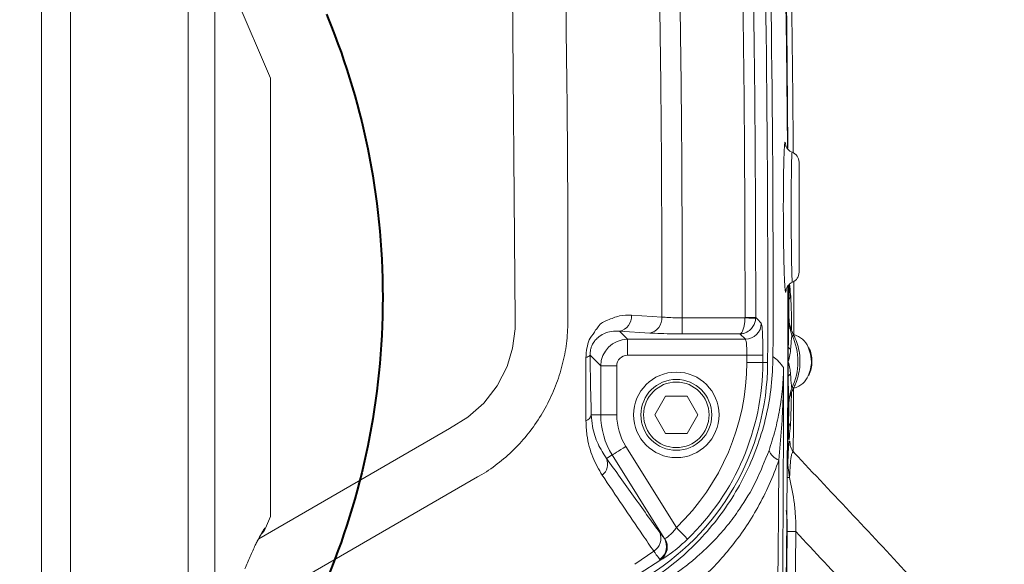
# Model space of a CAD drawing. Header units: millimetres. Extents: x 0 to 8410, y 0 to 5940.
# Tile 120 of 256: x 2407 to 2776, y 5164 to 5368. Entities that reach past the tile are written whole.
import ezdxf

# ---------------------------------------------------------------- set-up
doc = ezdxf.new("R2010")
doc.units = ezdxf.units.MM
doc.header["$LTSCALE"] = 10
doc.linetypes.add('CENTERX2', pattern=[20.32, 12.7, -2.54, 2.54, -2.54])
doc.styles.add('SLDTEXTSTYLE0', font='TXT', dxfattribs={"width": 0.605})
doc.dimstyles.new('SLDDIMSTYLE14', dxfattribs={"dimtxt": 50, "dimasz": 50, "dimexe": 0, "dimexo": 0.0625, "dimgap": 12.5, "dimtad": 0, "dimtih": 1, "dimtoh": 1, "dimdec": 1, "dimlfac": 0.5, "dimrnd": 1e-09, "dimzin": 12, "dimdsep": 46, "dimtxsty": 'SLDTEXTSTYLE0', "dimsah": 1, "dimcen": 0, "dimadec": 0, "dimazin": 0, "dimtfac": 1, "dimtofl": 0, "dimtmove": 0, "dimatfit": 3, "dimfxl": 1, "dimfrac": 2, "dimtolj": 1, "dimtzin": 12, "dimarcsym": 0})

# ---------------------------------------------------------------- blocks, each defined once
blk = doc.blocks.new('*D68')
at = {"color": 7, "linetype": 'Continuous', "lineweight": 0}
for p, q in [((2338.29, 5530.47), (2363.43, 5624.39)), ((2363.43, 5624.39), (3126.46, 5624.39)), ((2266.94, 5263.85), (2338.29, 5530.47))]:
    blk.add_line(p, q, dxfattribs=at)
blk.add_solid([(2338.29, 5530.47), (2358.47, 5576.83), (2343.98, 5580.71)], dxfattribs=at)
at = {"color": 7, "linetype": 'Continuous', "lineweight": 0, "char_height": 50, "attachment_point": 1, "style": 'SLDTEXTSTYLE0'}
for s, insert in [('Smallest circumscribed', (2404.31, 5765.55)), ('radius axis 4, R', (2404.31, 5688.84)), ('138', (2877.75, 5688.84))]:
    blk.add_mtext(s, dxfattribs=dict(at, insert=insert))

msp = doc.modelspace()

# ---------------------------------------------------------------- linework, layer by layer
at = {"color": 8, "linetype": 'Continuous', "lineweight": 0}
for p, q in [((2415.126225, 5092.86036), (2415.126225, 5434.839625)), ((2425.968131, 5431.60047), (2425.968131, 5096.099753)), ((2470.098889, 5121.857066), (2470.098889, 5405.842919)), ((2480.06039, 5394.569296), (2480.06039, 5133.130688)), ((2695.346436, 5268.808264), (2695.324084, 5268.521685)), ((2612.358233, 5263.849873), (2612.353376, 5255.245823)), ((2655.144235, 5256.164212), (2655.144235, 5250.172515)), ((2655.144235, 5256.164212), (2678.673705, 5256.164212)), ((2678.673705, 5256.164212), (2678.676149, 5256.261725)), ((2682.670674, 5256.25791), (2682.662776, 5255.966086)), ((2634.628376, 5248.148102), (2631.609967, 5251.166482)), ((2642.960063, 5250.467438), (2631.609967, 5251.166482)), ((2676.778129, 5250.172515), (2655.144235, 5250.172515)), ((2678.800336, 5248.148102), (2676.778129, 5250.172515)), ((2634.628376, 5248.148102), (2678.800336, 5248.148102)), ((2634.628376, 5242.156167), (2634.628376, 5248.148102)), ((2624.642095, 5238.161702), (2620.630732, 5242.173094)), ((2679.372749, 5242.156167), (2634.628376, 5242.156167)), ((2624.642095, 5219.849963), (2624.642095, 5238.161702)), ((2630.633852, 5238.161702), (2624.642095, 5238.161702)), ((2630.633852, 5238.161702), (2630.633852, 5219.849963)), ((2685.356727, 5239.443917), (2687.155029, 5239.438433)), ((2621.096751, 5219.849963), (2624.642095, 5219.849963)), ((2630.633852, 5219.849963), (2624.642095, 5219.849963)), ((2695.158055, 5211.205144), (2695.177993, 5210.801978)), ((2634.02333, 5208.029408), (2652.995905, 5177.66704)), ((2626.806727, 5203.519959), (2628.942034, 5204.854388)), ((2648.410252, 5173.698563), (2628.942034, 5204.854388)), ((2694.510958, 5201.020379), (2694.682232, 5201.020379)), ((2694.473973, 5196.397442), (2695.356241, 5196.412224)), ((2498.881152, 5177.498717), (2499.002865, 5177.490849)), ((2694.488755, 5176.136155), (2697.727075, 5176.133532)), ((2648.410252, 5173.698563), (2648.639193, 5173.581023)), ((2637.372932, 5163.92054), (2644.494644, 5168.841738)), ((2647.200695, 5165.63477), (2639.00288, 5160.315651)), ((2647.200695, 5165.63477), (2646.803012, 5165.767808))]:
    msp.add_line(p, q, dxfattribs=at)
at = {"color": 7, "linetype": 'Continuous', "lineweight": 0}
for p, q in [((2500.940076, 5345.84989), (2480.06039, 5394.569296)), ((2500.940076, 5345.84989), (2500.940076, 5181.850094)), ((2694.903901, 5245.425839), (2694.923601, 5268.208642)), ((2644.857189, 5219.849963), (2648.898622, 5226.849932)), ((2648.898622, 5226.849932), (2656.981519, 5226.849932)), ((2656.981519, 5226.849932), (2661.022982, 5219.849963)), ((2695.020071, 5217.191596), (2695.055476, 5223.829646)), ((2695.055476, 5223.829646), (2695.054582, 5223.829407)), ((2648.898622, 5212.849993), (2644.857189, 5219.849963)), ((2661.022982, 5219.849963), (2656.981519, 5212.849993)), ((2695.020071, 5217.191596), (2695.019177, 5217.191119)), ((2656.981519, 5212.849993), (2648.898622, 5212.849993)), ((2697.019777, 5205.678839), (2696.998557, 5205.718894)), ((2695.356241, 5196.412224), (2694.682232, 5201.020379)), ((2499.061173, 5177.465815), (2500.940076, 5181.850094)), ((2495.944148, 5172.526259), (2495.778954, 5172.114272))]:
    msp.add_line(p, q, dxfattribs=at)
at = {"color": 8, "linetype": 'Continuous', "lineweight": 0, "flags": 128}
for points in [[(2496.473736, 5173.453469), (2567.993602, 5214.745421), (2574.786267, 5219.034333), (2580.855122, 5224.237103), (2585.825434, 5230.660576), (2589.51377, 5237.897772), (2591.604909, 5244.843859), (2592.514387, 5252.040047), (2592.552355, 5255.26895), (2591.469786, 5393.63851), (2591.145596, 5402.188916), (2589.643291, 5410.552401), (2586.972168, 5417.141814), (2583.234927, 5423.193354), (2578.551075, 5428.534169), (2573.055616, 5433.035035), (2566.757432, 5436.607976), (2559.934667, 5439.02244), (2550.48292, 5440.601964), (2500.260299, 5447.108407), (2449.865794, 5452.094693), (2393.75492, 5455.812592), (2393.75492, 5455.812592)], [(2636.1792, 5257.153649), (2643.950185, 5256.674666), (2647.529235, 5256.454367)], [(2612.353376, 5255.245823), (2612.352511, 5254.481453), (2612.351558, 5253.716845)], [(2678.673705, 5256.164212), (2679.426214, 5256.12678), (2680.151811, 5256.090779), (2680.824479, 5256.0574), (2681.420138, 5256.027836), (2681.91748, 5256.003041), (2682.298681, 5255.984206), (2682.550123, 5255.97157), (2682.662776, 5255.966086)], [(2678.676149, 5256.261725), (2679.430833, 5256.26101), (2680.158398, 5256.260295), (2680.832705, 5256.259579), (2681.429586, 5256.259102), (2681.927553, 5256.258626), (2682.308725, 5256.258149), (2682.559451, 5256.25791), (2682.670674, 5256.25791)], [(2682.670674, 5256.25791), (2683.297238, 5255.630154), (2684.792122, 5254.132409)], [(2679.36497, 5239.462275), (2679.365984, 5239.798922), (2679.366997, 5240.135808), (2679.36801, 5240.472455), (2679.368964, 5240.80934), (2679.369947, 5241.145987), (2679.370901, 5241.482634), (2679.371825, 5241.81952), (2679.372749, 5242.156167)], [(2679.372749, 5242.156167), (2680.50476, 5242.153067), (2681.596091, 5242.150206), (2682.607582, 5242.147345), (2683.502874, 5242.144961), (2684.249809, 5242.143054), (2684.821597, 5242.141385), (2685.197642, 5242.140431), (2685.364506, 5242.139954)], [(2685.364506, 5242.139954), (2685.363582, 5241.80283), (2685.362658, 5241.465945), (2685.361704, 5241.129059), (2685.360721, 5240.791936), (2685.359737, 5240.45505), (2685.358754, 5240.117926), (2685.357741, 5239.781041), (2685.356727, 5239.443917)], [(2703.552386, 5239.849944), (2703.253767, 5242.607255), (2702.38038, 5245.159287)], [(2679.36497, 5239.462275), (2680.496982, 5239.458699), (2681.588313, 5239.455361), (2682.599774, 5239.4525), (2683.495095, 5239.449639), (2684.242031, 5239.447255), (2684.813818, 5239.445586), (2685.189864, 5239.444394), (2685.356727, 5239.443917)], [(2695.019177, 5217.191119), (2695.023915, 5218.021054), (2695.028535, 5218.850751), (2695.033094, 5219.680447), (2695.037565, 5220.510144), (2695.041946, 5221.340079), (2695.046237, 5222.169776), (2695.050439, 5222.999472), (2695.054582, 5223.829407)], [(2634.02333, 5208.029408), (2633.063337, 5207.429547), (2632.137826, 5206.851382), (2631.280056, 5206.315417), (2630.520782, 5205.840964), (2629.887334, 5205.444951), (2629.40245, 5205.142159), (2629.083505, 5204.942841), (2628.942034, 5204.854388)], [(2581.808081, 5198.541302), (2580.136707, 5197.576422), (2578.463754, 5196.610589)], [(2578.463754, 5196.610589), (2491.48204, 5146.39153), (2483.230016, 5141.627211)], [(2498.881152, 5177.498717), (2498.480698, 5176.720757), (2497.976682, 5176.015515)], [(2652.995905, 5177.66704), (2653.781644, 5176.852126), (2654.539189, 5176.066536), (2655.241272, 5175.338406), (2655.86274, 5174.693961), (2656.381211, 5174.156327), (2656.778088, 5173.744578), (2657.039127, 5173.473973), (2657.154939, 5173.35381)], [(2694.280943, 5176.136632), (2694.352022, 5176.136393), (2694.488755, 5176.136155)]]:
    msp.add_lwpolyline(points, dxfattribs=at)
at = {"color": 7, "linetype": 'Continuous', "lineweight": 0, "flags": 128}
for points in [[(2693.104973, 5427.690405), (2693.222782, 5421.727557), (2694.209149, 5357.993025), (2694.561443, 5319.754738)], [(2694.733581, 5319.629807), (2694.609275, 5335.508484), (2694.289467, 5365.533728), (2693.858913, 5395.556588), (2693.317553, 5425.576825), (2693.267456, 5428.077836)], [(2694.752356, 5267.805237), (2694.685033, 5230.502266), (2694.174519, 5166.758675), (2693.165085, 5103.024621), (2691.656849, 5039.30654), (2689.649901, 4975.610394)], [(2695.149055, 5255.77702), (2695.14986, 5256.623168), (2695.150575, 5257.469554), (2695.151201, 5258.315701), (2695.151737, 5259.161849), (2695.152155, 5260.007996), (2695.152512, 5260.854144), (2695.15278, 5261.70053), (2695.152959, 5262.546677)], [(2694.889149, 5239.77961), (2694.891205, 5240.485329), (2694.893202, 5241.191287), (2694.895139, 5241.897006), (2694.897017, 5242.602725), (2694.898835, 5243.308444), (2694.900593, 5244.014401), (2694.902262, 5244.72012), (2694.903901, 5245.425839)], [(2694.870493, 5234.133381), (2694.873056, 5234.8391), (2694.875529, 5235.544819), (2694.877943, 5236.250777), (2694.880328, 5236.956496), (2694.882622, 5237.662215), (2694.884858, 5238.367934), (2694.887033, 5239.073891), (2694.889149, 5239.77961)], [(2694.682232, 5201.020379), (2694.713137, 5205.159325), (2694.741926, 5209.29851), (2694.768628, 5213.437457), (2694.793215, 5217.576642), (2694.815686, 5221.715827), (2694.836071, 5225.855012), (2694.85434, 5229.994196), (2694.870493, 5234.133381)], [(2696.734568, 5206.509013), (2696.79611, 5215.857405), (2696.859112, 5227.855343), (2696.867517, 5229.778666)], [(2694.488755, 5176.136155), (2694.180003, 5151.061673), (2693.794093, 5125.98886), (2693.330935, 5100.918431), (2692.790589, 5075.850148), (2692.173025, 5050.784964), (2691.478303, 5025.723118), (2690.706423, 5000.664849), (2689.857355, 4975.610394)], [(2693.095824, 4975.610394), (2693.944862, 5000.664372), (2694.716743, 5025.722403), (2695.411435, 5050.784249), (2696.028969, 5075.848956), (2696.569285, 5100.916762), (2697.032413, 5125.987191), (2697.418353, 5151.059527), (2697.727075, 5176.133532)]]:
    msp.add_lwpolyline(points, dxfattribs=at)
at = {"color": 7, "linetype": 'CENTERX2', "lineweight": 40}
msp.add_circle((2266.940078, 5263.850007), 276, dxfattribs=at)
at = {"color": 7, "linetype": 'Continuous', "lineweight": 0}
for radius in [16, 13.27]:
    msp.add_circle((2652.940078, 5219.850007), radius, dxfattribs=at)
at = {"color": 8, "linetype": 'Continuous', "lineweight": 0}
msp.add_circle((2652.940078, 5219.850007), 12.27, dxfattribs=at)
at = {"color": 7, "linetype": 'Continuous', "lineweight": 0}
for centre, radius, start, end in [((-5303.059922, 5263.850007), 7992.252248, 359.8412814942, 1.4842480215), ((-5303.059922, 5263.850006), 7990.252248, 359.8249516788, 1.4801062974), ((-5303.059922, 5263.850007), 8000, 0.3876656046, 1.1863926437), ((2694.940452, 5314.414543), 3.999638, 359.99796498, 69.68685713), ((2694.940071, 5273.215637), 4.000018, 292.49408754, 359.99706505), ((-5303.059922, 5263.850007), 8000, 359.9001464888, 0.0422568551), ((2694.902906, 5242.078065), 8.087431, 22.39495173, 75.49935011), ((2593.155474, 5239.725654), 94, 300, 359.82495168), ((2694.659513, 5237.877071), 8.409635, 287.61777037, 336.39674857), ((2493.55513, 5179.850007), 6, 311.7455305, 336.67686601)]:
    msp.add_arc(centre, radius, start, end, dxfattribs=at)
at = {"color": 8, "linetype": 'Continuous', "lineweight": 0}
for centre, radius, start, end in [((-5303.059922, 5263.850006), 7981.73969, 359.9455278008, 1.0884798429), ((-5303.059922, 5263.850006), 7985.734208, 359.9455278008, 1.0884798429), ((2425.757241, 5240.284214), 271.112429, 5.22229731, 6.07013864), ((2691.855381, 5264.976151), 3.888946, 329.65364475, 359.77535488), ((2630.535505, 5256.723616), 5.660054, 280.94300655, 4.35734677), ((2641.885692, 5256.02443), 5.659897, 280.94237602, 4.35649744), ((2678.781371, 5254.158882), 6.010809, 270.18077145, 359.74765357), ((2675.775761, 5239.851692), 22.736162, 333.98848947, 25.67260252), ((2696.384598, 5248.819977), 0.889402, 36.59583182, 97.56503512), ((2618.994568, 5243.585289), 2.161325, 272.83311623, 319.2020813), ((2696.234223, 5245.712096), 1.360772, 192.14365207, 249.74796653), ((2593.155474, 5239.725654), 86.209901, 313.95751819, 359.82495168), ((2593.155474, 5239.725654), 92.201679, 313.95751819, 359.82495168), ((2676.290129, 5225.446818), 20.740724, 35.63525943, 51.6406478), ((2691.346371, 5239.760692), 12.206341, 334.52140968, 0.4189435), ((2696.209794, 5233.842979), 1.370424, 110.24032655, 167.76588227), ((2696.32429, 5230.765297), 0.892083, 262.56709041, 323.46955541), ((2618.118733, 5220.582033), 3.066679, 288.27928977, 346.18913852), ((2652.940078, 5219.850007), 28.29799, 180, 212), ((2652.940078, 5219.850007), 22.306213, 180, 212), ((2691.699658, 5214.731367), 3.89036, 359.88394135, 30.61525489), ((2426.31487, 5241.03274), 270.557347, 353.58465165, 354.41968585), ((2693.549576, 5208.813556), 6.295238, 200.93157731, 249.88091816), ((2621.933464, 5201.45843), 5.29137, 307.74553639, 22.9297495), ((2641.572216, 5173.618984), 5.600238, 301.45575251, 22.95722773), ((2643.257494, 5170.614577), 6.005154, 306.18628599, 30.90101629), ((2643.555404, 5170.398003), 5.998044, 307.42674224, 32.0511684)]:
    msp.add_arc(centre, radius, start, end, dxfattribs=at)
for major_axis, ratio, start_param, end_param in [((7.071068, 7.071068), 0.9994559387, 0.7867676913, 2.3548249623), ((-2.836185, 2.836185), 0.9972646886, 5.4991566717, 7.0672139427)]:
    msp.add_ellipse((2634.639355, 5238.15073), major_axis=major_axis, ratio=ratio, start_param=start_param, end_param=end_param, dxfattribs=at)
for points, knots in [([(2647.529235, 5256.454367), (2647.53025, 5257.53043), (2647.551464, 5280.038065), (2647.445276, 5308.372894), (2646.987403, 5360.257002), (2646.462181, 5390.707199), (2646.03745, 5415.331263)], [0, 0, 0, 0, 0.0203176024, 0.4249764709, 0.5349975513, 1, 1, 1, 1]), ([(2653.64795, 5415.535826), (2654.074117, 5390.869407), (2654.601044, 5360.370975), (2655.060621, 5308.417006), (2655.167369, 5279.959625), (2655.145374, 5257.335324), (2655.144235, 5256.164212)], [0, 0, 0, 0, 0.464356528, 0.5741467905, 0.9779563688, 1, 1, 1, 1]), ([(2611.285737, 5393.969912), (2611.639149, 5368.958032), (2612.251977, 5325.586629), (2612.326631, 5282.21113), (2612.358233, 5263.849873)], [0, 0, 0, 0, 0.5766905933, 1, 1, 1, 1]), ([(2693.578592, 5321.475882), (2693.618811, 5321.677629), (2693.699207, 5322.080908), (2693.782625, 5321.722475), (2693.824312, 5321.543355)], [0, 0, 0, 0, 0.5002680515, 1, 1, 1, 1]), ([(2695.988825, 5293.850083), (2695.986708, 5295.715959), (2695.983031, 5298.956297), (2695.997266, 5303.34976), (2696.019775, 5307.009453), (2696.052891, 5310.284074), (2696.094996, 5313.097137), (2696.145248, 5315.35297), (2696.202001, 5316.993061), (2696.262794, 5318.001303), (2696.305286, 5318.103157), (2696.326098, 5318.153042)], [0, 0, 0, 0, 0.1457297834, 0.2530788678, 0.3604288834, 0.4677264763, 0.5750196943, 0.682325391, 0.7896329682, 0.8969665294, 1, 1, 1, 1]), ([(2696.431777, 5269.582171), (2696.417265, 5269.574523), (2696.381008, 5269.555415), (2696.322074, 5270.327652), (2696.257364, 5271.755319), (2696.195988, 5273.856781), (2696.139525, 5276.515092), (2696.090058, 5279.683812), (2696.048496, 5283.250688), (2696.016807, 5287.127136), (2695.997261, 5290.708267), (2695.991197, 5292.966748), (2695.988825, 5293.850083)], [0, 0, 0, 0, 0.07159253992, 0.17886002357, 0.28612560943, 0.39360967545, 0.50109607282, 0.60861719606, 0.71614281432, 0.82356686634, 0.93099366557, 1, 1, 1, 1]), ([(2694.131395, 5266.971249), (2694.129689, 5266.945996), (2694.089665, 5266.353503), (2694.002543, 5265.903487), (2693.88392, 5265.652322), (2693.807096, 5266.12797), (2693.774095, 5266.332287)], [0, 0, 0, 0, 0.0159104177, 0.373286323, 0.7307914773, 1, 1, 1, 1]), ([(2695.152959, 5262.546677), (2695.154424, 5263.256822), (2695.157358, 5264.679543), (2695.174596, 5266.334135), (2695.191442, 5267.005873), (2695.196918, 5267.224211)], [0, 0, 0, 0, 0.402150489, 0.8056782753, 1, 1, 1, 1]), ([(2622.627905, 5251.68528), (2622.627925, 5251.68528), (2623.091536, 5251.685272), (2624.20577, 5254.159974), (2627.450904, 5255.359084), (2631.598795, 5257.183986), (2634.651453, 5257.163767), (2636.1792, 5257.153649)], [0, 0, 0, 0, 0.0000038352, 0.08949121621, 0.36164291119, 0.68052499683, 1, 1, 1, 1]), ([(2612.351558, 5253.716845), (2612.184079, 5250.997221), (2611.847877, 5245.537784), (2610.106323, 5237.493333), (2607.487611, 5229.699224), (2603.935752, 5222.273611), (2599.550209, 5215.347233), (2594.322907, 5208.976663), (2588.450367, 5203.260727), (2583.99762, 5200.096996), (2581.808081, 5198.541302)], [0, 0, 0, 0, 0.1245870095, 0.2500988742, 0.3753083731, 0.5001518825, 0.6258837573, 0.749634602, 0.8768884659, 1, 1, 1, 1]), ([(2647.529235, 5256.454367), (2648.341, 5256.389348), (2649.964077, 5256.259345), (2652.755286, 5256.174583), (2654.508922, 5256.16697), (2655.144235, 5256.164212)], [0, 0, 0, 0, 0.3895257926, 0.7788351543, 1, 1, 1, 1]), ([(2678.673705, 5256.164212), (2678.665611, 5255.890746), (2678.641997, 5255.093016), (2678.496648, 5253.730836), (2678.164631, 5252.140363), (2677.708435, 5250.996021), (2677.222213, 5250.360161), (2676.930589, 5250.193676), (2676.780384, 5250.172828), (2676.778129, 5250.172515)], [0, 0, 0, 0, 0.0880865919, 0.256958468, 0.451396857, 0.6894099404, 0.8397367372, 0.9975939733, 1, 1, 1, 1]), ([(2682.662776, 5255.966086), (2682.637652, 5255.693491), (2682.564358, 5254.898237), (2682.113006, 5253.55122), (2681.082586, 5251.995377), (2679.666041, 5250.898682), (2678.15703, 5250.313856), (2677.250791, 5250.177562), (2676.785112, 5250.172589), (2676.778129, 5250.172515)], [0, 0, 0, 0, 0.08807851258, 0.2569556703, 0.45140576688, 0.68940841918, 0.83973720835, 0.99759662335, 1, 1, 1, 1]), ([(2684.792122, 5254.132409), (2684.862181, 5253.928883), (2685.002312, 5253.521793), (2685.181839, 5251.261677), (2685.310064, 5248.071206), (2685.36448, 5244.827423), (2685.364499, 5242.811346), (2685.364506, 5242.139954)], [0, 0, 0, 0, 0.2223705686, 0.4447834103, 0.6670891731, 0.8891343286, 1, 1, 1, 1]), ([(2696.267506, 5249.701638), (2695.930524, 5250.879365), (2695.390713, 5252.765963), (2695.215056, 5254.954644), (2695.149055, 5255.77702)], [0, 0, 0, 0, 0.6242597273, 1, 1, 1, 1]), ([(2619.101396, 5241.426606), (2619.107405, 5241.742355), (2619.133991, 5243.139484), (2619.57046, 5245.621965), (2620.599853, 5249.089949), (2622.2907, 5250.3364), (2622.627885, 5251.685201), (2622.627905, 5251.68528)], [0, 0, 0, 0, 0.0813674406, 0.3600347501, 0.6355801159, 0.9999785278, 1, 1, 1, 1]), ([(2631.609967, 5251.166482), (2630.634726, 5251.198188), (2628.685525, 5251.261558), (2625.954463, 5250.440117), (2623.86532, 5249.160825), (2622.482464, 5247.747758), (2621.656107, 5246.534435), (2621.161183, 5245.407143), (2620.855519, 5244.409239), (2620.696399, 5243.576497), (2620.630104, 5242.747782), (2620.630531, 5242.357532), (2620.630732, 5242.173094)], [0, 0, 0, 0, 0.23238021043, 0.46445471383, 0.65303192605, 0.74414498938, 0.8279944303, 0.88300622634, 0.90480706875, 0.95342655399, 0.97798877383, 1, 1, 1, 1]), ([(2655.144235, 5250.172515), (2654.127753, 5250.175675), (2651.322414, 5250.184398), (2646.857454, 5250.270743), (2644.25918, 5250.401874), (2642.960063, 5250.467438)], [0, 0, 0, 0, 0.22125633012, 0.61063401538, 1, 1, 1, 1]), ([(2696.267506, 5249.701638), (2696.244976, 5249.536868), (2696.135326, 5248.73498), (2695.947008, 5247.111339), (2695.825179, 5245.337819), (2695.763192, 5244.435448)], [0, 0, 0, 0, 0.1127138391, 0.5485467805, 1, 1, 1, 1]), ([(2679.372749, 5242.156167), (2679.372744, 5242.491675), (2679.372729, 5243.499328), (2679.318197, 5245.120956), (2679.189955, 5246.714816), (2679.010436, 5247.843283), (2678.870392, 5248.046463), (2678.800336, 5248.148102)], [0, 0, 0, 0, 0.1106325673, 0.3322700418, 0.5544492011, 0.7771152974, 1, 1, 1, 1]), ([(2620.630732, 5242.173094), (2620.683274, 5238.326431), (2620.789959, 5230.515797), (2620.993468, 5223.440661), (2621.096751, 5219.849963)], [0, 0, 0, 0, 0.4924906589, 1, 1, 1, 1]), ([(2695.763192, 5244.435448), (2695.697391, 5243.751192), (2695.549447, 5242.212742), (2695.154319, 5240.657839), (2694.892628, 5239.791134), (2694.889149, 5239.77961)], [0, 0, 0, 0, 0.4414665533, 0.9925739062, 1, 1, 1, 1]), ([(2619.080594, 5217.670102), (2619.075605, 5221.241336), (2619.067838, 5226.800055), (2619.079992, 5234.846675), (2619.094241, 5239.226911), (2619.101396, 5241.426606)], [0, 0, 0, 0, 0.4721569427, 0.7349244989, 1, 1, 1, 1]), ([(2694.889149, 5239.77961), (2694.892559, 5239.768087), (2695.148955, 5238.901592), (2695.535115, 5237.347477), (2695.67394, 5235.811792), (2695.735684, 5235.128779)], [0, 0, 0, 0, 0.0074280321, 0.5585428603, 1, 1, 1, 1]), ([(2687.669775, 5206.564564), (2688.47449, 5209.072024), (2690.084082, 5214.08745), (2692.295114, 5224.371997), (2693.068971, 5232.221478), (2693.146572, 5237.502077), (2693.146995, 5237.530846)], [0, 0, 0, 0, 0.2460403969, 0.4921304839, 0.9972330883, 1, 1, 1, 1]), ([(2693.146995, 5237.530846), (2693.070817, 5209.609499), (2692.918453, 5153.763716), (2691.568587, 5066.449428), (2689.830447, 5007.07107), (2688.909522, 4975.610394)], [0, 0, 0, 0, 0.3197806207, 0.6395966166, 1, 1, 1, 1]), ([(2693.146995, 5237.530846), (2693.146877, 5237.498103), (2693.119646, 5229.937612), (2692.765646, 5218.368808), (2691.740084, 5206.886956), (2691.384187, 5202.902455)], [0, 0, 0, 0, 0.0028321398, 0.6539568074, 1, 1, 1, 1]), ([(2695.735684, 5235.128779), (2695.842778, 5233.586676), (2695.978014, 5231.639339), (2696.169117, 5230.183636), (2696.208885, 5229.880709)], [0, 0, 0, 0, 0.7919032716, 1, 1, 1, 1]), ([(2695.054582, 5223.829407), (2695.053329, 5223.866837), (2695.030053, 5224.562355), (2694.986239, 5226.094843), (2694.917412, 5229.236507), (2694.888181, 5232.287272), (2694.870493, 5234.133381)], [0, 0, 0, 0, 0.0156297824, 0.2904328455, 0.5706197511, 1, 1, 1, 1]), ([(2695.090702, 5224.281449), (2695.117381, 5224.681013), (2695.254592, 5226.735986), (2695.783122, 5228.477672), (2696.208885, 5229.880709)], [0, 0, 0, 0, 0.1944375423, 1, 1, 1, 1]), ([(2621.096751, 5219.849963), (2621.2201, 5218.415582), (2621.575272, 5214.285428), (2623.451625, 5208.747983), (2625.675516, 5205.282647), (2626.806727, 5203.519959)], [0, 0, 0, 0, 0.20725086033, 0.59675800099, 1, 1, 1, 1]), ([(2625.172606, 5197.274346), (2623.903084, 5199.418681), (2621.976283, 5202.673218), (2620.283858, 5207.933839), (2619.310313, 5212.417557), (2619.159188, 5215.873053), (2619.080594, 5217.670102)], [0, 0, 0, 0, 0.3852859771, 0.5847627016, 0.7840536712, 1, 1, 1, 1]), ([(2695.177993, 5210.801978), (2695.149676, 5210.672313), (2695.103614, 5210.461393), (2695.049914, 5211.53421), (2695.020607, 5213.140041), (2695.010824, 5215.17253), (2695.016512, 5216.547156), (2695.019177, 5217.191119)], [0, 0, 0, 0, 0.3060298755, 0.4978072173, 0.6909353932, 0.8552143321, 1, 1, 1, 1]), ([(2694.682232, 5201.020379), (2694.715801, 5201.967013), (2694.786433, 5203.958745), (2694.897286, 5206.211298), (2695.030478, 5208.257294), (2695.179856, 5209.647727), (2695.369797, 5210.203824), (2695.519349, 5209.79472), (2695.599297, 5208.647809), (2695.61573, 5208.41207)], [0, 0, 0, 0, 0.0961847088, 0.2023740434, 0.3107978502, 0.477053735, 0.6468716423, 0.927417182, 1, 1, 1, 1]), ([(2653.381458, 5160.969634), (2654.618892, 5161.873671), (2657.126093, 5163.705367), (2661.832448, 5167.611003), (2666.900189, 5172.443318), (2672.156839, 5178.427046), (2677.43069, 5185.50991), (2682.976194, 5194.634443), (2686.106052, 5202.589902), (2687.669775, 5206.564564)], [0, 0, 0, 0, 0.0899938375, 0.1823392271, 0.3498055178, 0.4781051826, 0.6063685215, 0.803336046, 1, 1, 1, 1]), ([(2696.998557, 5205.718894), (2696.961779, 5205.795846), (2696.781377, 5206.173313), (2696.461644, 5205.867142), (2696.102823, 5204.980612), (2695.819918, 5203.30209), (2695.559544, 5200.961209), (2695.433781, 5198.147201), (2695.356241, 5196.412224)], [0, 0, 0, 0, 0.0562987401, 0.2761541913, 0.499789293, 0.6364528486, 0.7758549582, 1, 1, 1, 1]), ([(2626.806727, 5203.519959), (2630.183813, 5198.800259), (2636.939797, 5189.358325), (2643.465278, 5180.322465), (2646.728894, 5175.803322)], [0, 0, 0, 0, 0.4998658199, 1, 1, 1, 1]), ([(2691.384187, 5202.902455), (2690.229214, 5199.829872), (2687.914901, 5193.673085), (2683.546643, 5185.140924), (2678.72135, 5177.310182), (2673.481733, 5170.251144), (2667.960686, 5163.899465), (2662.140023, 5158.162421), (2656.793792, 5153.577007), (2653.360526, 5151.026524), (2652.005008, 5150.019545)], [0, 0, 0, 0, 0.1339344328, 0.2683753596, 0.4024583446, 0.5309756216, 0.6595222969, 0.7878760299, 0.9162494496, 1, 1, 1, 1]), ([(2687.218866, 4975.610394), (2688.151949, 5006.921351), (2690.409429, 5082.67431), (2691.023771, 5158.448183), (2691.384187, 5202.902455)], [0, 0, 0, 0, 0.4133298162, 1, 1, 1, 1]), ([(2644.494644, 5168.841738), (2643.10079, 5170.870414), (2636.772035, 5180.081557), (2630.254618, 5189.741737), (2625.172606, 5197.274346)], [0, 0, 0, 0, 0.2202414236, 1, 1, 1, 1]), ([(2694.155356, 5183.994193), (2694.236675, 5183.170346), (2694.493949, 5180.563868), (2694.490865, 5177.934465), (2694.488755, 5176.136155)], [0, 0, 0, 0, 0.3160767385, 1, 1, 1, 1]), ([(2495.944148, 5172.526259), (2496.550876, 5173.678895), (2497.772679, 5176.000027), (2498.659653, 5177.359322), (2498.831094, 5177.467214), (2498.881152, 5177.498717)], [0, 0, 0, 0, 0.41121331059, 0.82808430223, 1, 1, 1, 1]), ([(2646.728894, 5175.803322), (2647.198307, 5175.170362), (2647.922701, 5174.193581), (2648.283317, 5173.827442), (2648.410252, 5173.698563)], [0, 0, 0, 0, 0.64800687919, 1, 1, 1, 1]), ([(2648.639193, 5173.581023), (2648.848314, 5173.666013), (2649.25485, 5173.831237), (2650.409058, 5174.703903), (2651.732779, 5175.987721), (2652.570962, 5177.102081), (2652.995905, 5177.66704)], [0, 0, 0, 0, 0.2555540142, 0.4968055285, 0.744889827, 1, 1, 1, 1]), ([(2763.181111, 5105.581898), (2761.863675, 5107.017062), (2747.169573, 5123.024248), (2725.394972, 5146.572737), (2704.793932, 5168.583197), (2697.727075, 5176.133532)], [0, 0, 0, 0, 0.0607709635, 0.6778125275, 1, 1, 1, 1]), ([(2657.154939, 5173.35381), (2656.097581, 5172.371679), (2653.995595, 5170.41924), (2650.995759, 5168.057847), (2648.464628, 5166.297712), (2647.627252, 5165.858502), (2647.200695, 5165.63477)], [0, 0, 0, 0, 0.2544254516, 0.5057879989, 0.7482498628, 1, 1, 1, 1]), ([(2646.803012, 5165.767808), (2646.636288, 5165.962459), (2646.162486, 5166.515627), (2645.150516, 5167.927004), (2644.494644, 5168.841738)], [0, 0, 0, 0, 0.3518856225, 1, 1, 1, 1])]:
    msp.add_open_spline(points, degree=3, knots=knots, dxfattribs=at)
at = {"color": 7, "linetype": 'Continuous', "lineweight": 0}
for points, knots in [([(2693.774095, 5266.332287), (2693.763277, 5266.380773), (2693.708649, 5266.62561), (2693.61157, 5267.854506), (2693.487223, 5269.980674), (2693.372334, 5272.862746), (2693.269603, 5276.311055), (2693.182656, 5280.272112), (2693.11314, 5284.608815), (2693.063877, 5289.21306), (2693.03536, 5293.94491), (2693.029358, 5298.673324), (2693.045033, 5303.266656), (2693.082921, 5307.587306), (2693.145771, 5311.847366), (2693.232147, 5315.493322), (2693.338082, 5318.398618), (2693.449807, 5320.311695), (2693.531681, 5321.322622), (2693.576464, 5321.46893), (2693.578592, 5321.475882)], [0, 0, 0, 0, 0.0149347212, 0.0754148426, 0.1358946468, 0.1963728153, 0.2568484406, 0.3173085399, 0.3777692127, 0.4382078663, 0.4986456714, 0.5590624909, 0.6194808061, 0.6798938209, 0.7403046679, 0.8156035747, 0.8760640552, 0.9365245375, 0.9969836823, 1, 1, 1, 1]), ([(2693.824312, 5321.543355), (2693.826537, 5321.537591), (2693.855212, 5321.463319), (2693.883848, 5321.132763), (2693.910262, 5320.82786)], [0, 0, 0, 0, 0.0776049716, 1, 1, 1, 1]), ([(2696.349135, 5318.215746), (2696.118019, 5318.291501), (2695.542851, 5318.480028), (2694.854168, 5319.078784), (2694.33126, 5319.751814), (2694.065893, 5320.290427), (2693.942879, 5320.639687), (2693.891854, 5320.84752), (2693.892427, 5320.848376), (2693.892738, 5320.848841)], [0, 0, 0, 0, 0.11899462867, 0.29613727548, 0.44728951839, 0.57255436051, 0.68712193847, 0.83007472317, 1, 1, 1, 1]), ([(2698.940089, 5314.392228), (2698.940089, 5314.183156), (2698.940089, 5313.761294), (2698.940089, 5310.276006), (2698.940089, 5305.097942), (2698.940089, 5299.2883), (2698.940089, 5295.415292), (2698.940089, 5293.846268)], [0, 0, 0, 0, 0.2108961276, 0.4255419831, 0.6398601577, 0.8541009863, 1, 1, 1, 1]), ([(2698.940089, 5293.846268), (2698.940089, 5293.103122), (2698.940089, 5290.055996), (2698.940089, 5287.046063), (2698.940089, 5282.874524), (2698.940089, 5278.977762), (2698.940089, 5275.015382), (2698.940089, 5273.115902), (2698.940089, 5273.403033), (2698.940089, 5273.474116)], [0, 0, 0, 0, 0.069122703, 0.2834238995, 0.2836775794, 0.4986651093, 0.7139272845, 0.9291792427, 1, 1, 1, 1]), ([(2694.095573, 5266.835827), (2694.094256, 5266.827814), (2694.090667, 5266.80598), (2694.126991, 5266.988965), (2694.275265, 5267.43613), (2694.647582, 5268.137532), (2695.353869, 5268.965499), (2696.092614, 5269.322252), (2696.474335, 5269.506592)], [0, 0, 0, 0, 0.1102850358, 0.3004783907, 0.4470074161, 0.5932632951, 0.7898326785, 1, 1, 1, 1]), ([(2695.155612, 5262.995143), (2695.155827, 5263.318293), (2695.156452, 5264.255011), (2695.169059, 5265.745151), (2695.194422, 5267.240782), (2695.220348, 5268.159344), (2695.250782, 5268.588268), (2695.245576, 5268.542791), (2695.244661, 5268.534798)], [0, 0, 0, 0, 0.1133509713, 0.3285715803, 0.5549393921, 0.7783059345, 0.9610334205, 1, 1, 1, 1]), ([(2695.744297, 5264.960904), (2695.798906, 5264.217676), (2695.907958, 5262.733469), (2696.036313, 5258.57314), (2696.112634, 5254.627788), (2696.13639, 5251.985988), (2696.140161, 5251.566548)], [0, 0, 0, 0, 0.332977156, 0.6649465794, 0.946803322, 1, 1, 1, 1]), ([(2694.903901, 5245.425839), (2694.918553, 5246.464936), (2694.948437, 5248.584426), (2695.029173, 5252.335593), (2695.100566, 5254.385059), (2695.149055, 5255.77702)], [0, 0, 0, 0, 0.2357978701, 0.4809673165, 1, 1, 1, 1]), ([(2697.125217, 5249.365944), (2696.897414, 5249.807796), (2696.297993, 5250.970447), (2695.628777, 5252.799562), (2695.17551, 5254.532405), (2695.183593, 5255.485682), (2695.18607, 5255.777735)], [0, 0, 0, 0, 0.2264482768, 0.5958572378, 0.876183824, 1, 1, 1, 1]), ([(2697.041026, 5230.234046), (2697.306964, 5230.80358), (2698.040868, 5232.375315), (2698.856, 5235.174541), (2699.318361, 5238.586834), (2699.245525, 5242.058056), (2698.649337, 5245.395164), (2697.831583, 5247.80722), (2697.239311, 5249.054221), (2697.098842, 5249.34997)], [0, 0, 0, 0, 0.0973510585, 0.2686579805, 0.4405127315, 0.6129291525, 0.7858734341, 0.9492158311, 1, 1, 1, 1]), ([(2703.7644, 5239.849944), (2703.748221, 5240.304049), (2703.701814, 5241.606614), (2703.352955, 5243.415134), (2702.776021, 5244.583896), (2702.559075, 5245.023388)], [0, 0, 0, 0, 0.2503491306, 0.7181067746, 1, 1, 1, 1]), ([(2689.161649, 5241.710324), (2689.028713, 5237.969417), (2688.762844, 5230.487678), (2686.786027, 5219.421001), (2683.653551, 5208.643254), (2679.327474, 5198.293348), (2673.884059, 5188.475754), (2667.345429, 5179.333185), (2659.815053, 5170.988483), (2650.615353, 5162.690217), (2643.33975, 5158.079956), (2639.226964, 5155.473847)], [0, 0, 0, 0, 0.1075936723, 0.2151852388, 0.322423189, 0.4299986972, 0.5372346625, 0.6447664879, 0.7526396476, 0.8601710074, 1, 1, 1, 1]), ([(2702.536038, 5234.624285), (2702.753226, 5235.059701), (2703.331955, 5236.219925), (2703.696835, 5238.044197), (2703.74644, 5239.369944), (2703.7644, 5239.849944)], [0, 0, 0, 0, 0.2770554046, 0.73825089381, 1, 1, 1, 1]), ([(2695.090702, 5224.281449), (2695.134274, 5224.709366), (2695.25029, 5225.848752), (2695.900542, 5227.803866), (2696.569714, 5229.320814), (2697.017659, 5230.184094), (2697.042218, 5230.231423)], [0, 0, 0, 0, 0.1965691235, 0.5233918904, 0.9738700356, 1, 1, 1, 1]), ([(2696.067205, 5228.051323), (2696.059272, 5227.536166), (2696.033557, 5225.866142), (2695.969834, 5223.022607), (2695.8756, 5219.773393), (2695.745215, 5216.675654), (2695.646922, 5215.439325), (2695.59001, 5214.723486)], [0, 0, 0, 0, 0.0660981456, 0.2142750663, 0.4467394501, 0.6796600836, 1, 1, 1, 1]), ([(2695.036253, 5212.571997), (2695.033453, 5212.701049), (2695.022584, 5213.201861), (2695.014586, 5214.554207), (2695.013298, 5216.043745), (2695.019593, 5216.937781), (2695.021382, 5217.191834)], [0, 0, 0, 0, 0.1275271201, 0.4948957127, 0.8564670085, 1, 1, 1, 1]), ([(2697.090766, 5205.804486), (2696.930729, 5205.962137), (2696.49727, 5206.389134), (2696.075502, 5207.122006), (2695.777082, 5207.790305), (2695.642142, 5208.239765), (2695.586441, 5208.489414), (2695.58632, 5208.495398), (2695.586255, 5208.498616)], [0, 0, 0, 0, 0.0849512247, 0.2300896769, 0.3730758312, 0.5387760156, 0.7519747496, 1, 1, 1, 1]), ([(2762.992194, 5135.10837), (2748.481058, 5150.812535), (2726.638473, 5174.450899), (2704.471225, 5197.839633), (2697.030804, 5205.690045)], [0, 0, 0, 0, 0.664350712, 1, 1, 1, 1]), ([(2697.727075, 5176.133532), (2697.706801, 5177.873081), (2697.666252, 5181.35222), (2697.094028, 5188.192679), (2696.047352, 5193.143345), (2695.356241, 5196.412224)], [0, 0, 0, 0, 0.2535647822, 0.5071356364, 1, 1, 1, 1]), ([(2495.777822, 5172.111172), (2496.118187, 5172.771177), (2496.751797, 5173.999817), (2497.456464, 5175.246151), (2497.810787, 5175.84858), (2497.984078, 5176.085362), (2497.945496, 5176.038565), (2497.945166, 5176.038165)], [0, 0, 0, 0, 0.3246665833, 0.6043865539, 0.8431732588, 0.9986568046, 1, 1, 1, 1]), ([(2491.287506, 5162.183423), (2491.935794, 5163.746862), (2493.232444, 5166.87392), (2494.859944, 5170.369285), (2495.698282, 5172.037118), (2495.944148, 5172.526259)], [0, 0, 0, 0, 0.4140532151, 0.8281540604, 1, 1, 1, 1])]:
    msp.add_open_spline(points, degree=3, knots=knots, dxfattribs=at)

# ---------------------------------------------------------------- dimensions: what is measured, and where the dimension line sits
dim = msp.add_radius_dim(center=(2266.940078, 5263.850007), mpoint=(2338.294687, 5530.46681), text='Smallest circumscribed\\Pradius axis 4, <>', dimstyle='SLDDIMSTYLE14', dxfattribs=at)
dim.commit()
dim.dimension.update_dxf_attribs({"geometry": '*D68', "text_midpoint": (2757.445839, 5701.094049), "dimtype": 164})

doc.saveas('drawing.dxf')
